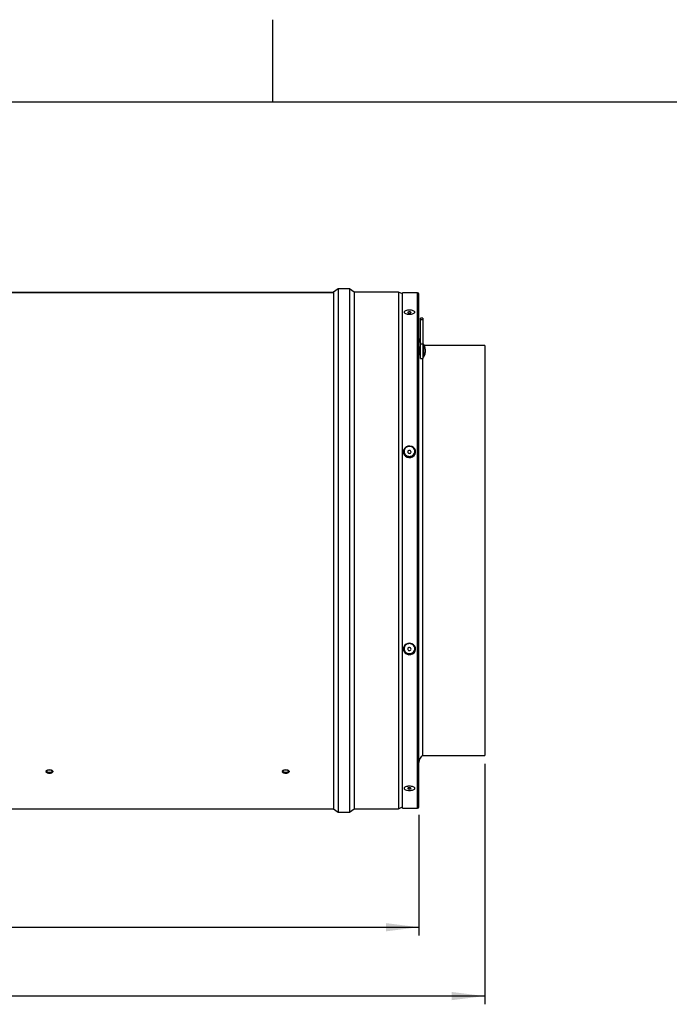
# Model space of a CAD drawing. Extents: x 5 to 297, y -3 to 205.
# Tile 27 of 35: x 118 to 197, y 85 to 205. Entities that reach past the tile are written whole.
import ezdxf

# ---------------------------------------------------------------- set-up
doc = ezdxf.new("R2010")
doc.units = 0
doc.layers.get('0').update_dxf_attribs({"linetype": 'CONTINUOUS'})
doc.styles.add('SLDTEXTSTYLE0', font='TXT', dxfattribs={"width": 0.605})
doc.dimstyles.new('SLDDIMSTYLE0', dxfattribs={"dimtxt": 3.5, "dimasz": 4, "dimexe": 0, "dimexo": 0.0625, "dimgap": 0.875, "dimtad": 1, "dimdec": 0, "dimlfac": 5, "dimrnd": 1e-09, "dimzin": 12, "dimtxsty": 'SLDTEXTSTYLE0', "dimsah": 1, "dimcen": 0.09, "dimazin": 3, "dimtol": 1, "dimtp": 2, "dimtm": 2, "dimtfac": 1, "dimtdec": 0, "dimtofl": 0, "dimtmove": 0, "dimatfit": 3, "dimtolj": 1})

# ---------------------------------------------------------------- blocks, each defined once
blk = doc.blocks.new('_D')
at = {"color": 8, "linetype": 'CONTINUOUS'}
for p, q in [((46.23, 108.43), (46.23, 93.79)), ((166.23, 108.43), (166.23, 93.79)), ((46.23, 94.79), (166.23, 94.79))]:
    blk.add_line(p, q, dxfattribs=at)
for points in [[(46.23, 94.79), (50.23, 94.29), (50.23, 95.29)], [(166.23, 94.79), (162.23, 95.29), (162.23, 94.29)]]:
    blk.add_solid(points, dxfattribs=at)
at = {"color": 8, "linetype": 'CONTINUOUS', "attachment_point": 1, "style": 'SLDTEXTSTYLE0'}
for s, insert, char_height in [('600mm', (95.5, 99.3), 3.5), ('±2', (112.87, 98.3), 2.5)]:
    blk.add_mtext(s, dxfattribs=dict(at, insert=insert, char_height=char_height))
blk = doc.blocks.new('_D_1')
at = {"color": 8, "linetype": 'CONTINUOUS'}
for p, q in [((38.23, 114.81), (38.23, 85.43)), ((174.23, 114.65), (174.23, 85.43)), ((174.23, 86.43), (38.23, 86.43))]:
    blk.add_line(p, q, dxfattribs=at)
for points in [[(38.23, 86.43), (42.23, 85.93), (42.23, 86.93)], [(174.23, 86.43), (170.23, 86.93), (170.23, 85.93)]]:
    blk.add_solid(points, dxfattribs=at)
at = {"color": 8, "linetype": 'CONTINUOUS', "attachment_point": 1, "style": 'SLDTEXTSTYLE0'}
for s, insert, char_height in [('680mm', (95.86, 90.94), 3.5), ('±2', (113.23, 89.94), 2.5)]:
    blk.add_mtext(s, dxfattribs=dict(at, insert=insert, char_height=char_height))

msp = doc.modelspace()

# ---------------------------------------------------------------- linework, layer by layer
at = {"color": 7, "linetype": 'CONTINUOUS'}
for p, q in [((148.5, 195), (148.5, 205)), ((292, 195), (5, 195)), ((156.41, 172.33), (155.85, 171.93)), ((157.81, 172.33), (156.41, 172.33)), ((156.41, 172.33), (156.41, 108.77)), ((158.37, 171.93), (157.81, 172.33)), ((157.81, 172.33), (157.81, 108.77)), ((108.97, 171.93), (155.85, 171.93)), ((108.97, 171.86), (155.85, 171.86)), ((155.85, 171.93), (155.85, 171.86)), ((155.85, 171.86), (155.85, 109.17)), ((155.85, 171.86), (155.85, 171.86)), ((163.77, 171.93), (158.37, 171.93)), ((158.37, 171.93), (158.37, 109.17)), ((164.23, 171.7), (163.77, 171.93)), ((163.77, 171.93), (163.77, 109.17)), ((166.05, 171.85), (164.23, 171.85)), ((164.23, 109.25), (164.23, 171.85)), ((166.23, 109.43), (166.23, 171.67)), ((166.73, 168.76), (166.43, 168.76)), ((166.43, 168.54), (166.43, 168.76)), ((166.73, 168.76), (166.73, 168.54)), ((166.73, 168.54), (166.43, 168.54)), ((166.43, 165.58), (166.43, 168.54)), ((166.73, 168.54), (166.73, 165.58)), ((166.43, 165.22), (166.32, 165.22)), ((166.32, 165.22), (166.32, 165.16)), ((166.32, 165.16), (166.32, 164.38)), ((166.73, 165.58), (166.43, 165.58)), ((166.43, 163.87), (166.43, 165.58)), ((166.79, 165.6), (166.73, 165.6)), ((166.73, 165.58), (166.73, 163.87)), ((166.79, 165.6), (166.79, 165.48)), ((166.79, 165.48), (166.79, 164)), ((174.23, 165.45), (166.88, 165.45)), ((174.23, 165.45), (174.23, 115.65)), ((166.32, 164.38), (166.43, 164.38)), ((166.43, 163.87), (166.73, 163.87)), ((166.71, 115.65), (166.71, 163.87)), ((166.73, 164), (166.79, 164)), ((166.99, 165), (166.99, 164.97)), ((166.99, 164.97), (166.99, 164.6)), ((166.71, 115.65), (174.23, 115.65)), ((56.61, 109.17), (155.85, 109.17)), ((155.85, 109.17), (156.41, 108.77)), ((157.81, 108.77), (158.37, 109.17)), ((158.37, 109.17), (163.77, 109.17)), ((163.77, 109.17), (164.23, 109.4)), ((164.23, 109.25), (166.05, 109.25)), ((156.41, 108.77), (157.81, 108.77))]:
    msp.add_line(p, q, dxfattribs=at)
at = {"color": 8, "linetype": 'CONTINUOUS'}
msp.add_line((166.05, 109.25), (166.05, 171.85), dxfattribs=at)
at = {"color": 7, "linetype": 'CONTINUOUS', "flags": 128}
for points in [[(165.06, 169.37), (165.14, 169.37), (165.21, 169.39), (165.26, 169.41), (165.28, 169.44), (165.27, 169.47), (165.23, 169.49), (165.17, 169.51), (165.1, 169.52), (165.02, 169.52), (164.95, 169.5), (164.9, 169.48), (164.88, 169.45), (164.89, 169.42), (164.93, 169.4), (164.99, 169.38), (165.06, 169.37)], [(166.32, 165.22), (166.25, 165.29), (166.23, 165.3)], [(166.23, 164.3), (166.25, 164.31), (166.32, 164.38)], [(165.02, 151.83), (165.25, 151.84), (165.47, 151.92), (165.65, 152.06), (165.77, 152.25), (165.83, 152.46), (165.81, 152.67), (165.72, 152.87), (165.57, 153.04), (165.37, 153.16), (165.15, 153.21), (164.91, 153.19), (164.69, 153.11), (164.51, 152.97), (164.39, 152.79), (164.33, 152.58), (164.35, 152.36), (164.44, 152.16), (164.59, 151.99), (164.79, 151.88), (165.02, 151.83)], [(165.06, 152.33), (165.14, 152.34), (165.21, 152.38), (165.26, 152.43), (165.28, 152.5), (165.27, 152.57), (165.23, 152.64), (165.17, 152.68), (165.1, 152.7), (165.02, 152.69), (164.95, 152.66), (164.9, 152.6), (164.88, 152.53), (164.89, 152.46), (164.93, 152.4), (164.99, 152.35), (165.06, 152.33)], [(165.02, 127.89), (165.25, 127.9), (165.47, 127.98), (165.65, 128.12), (165.77, 128.31), (165.83, 128.52), (165.81, 128.73), (165.72, 128.94), (165.57, 129.1), (165.37, 129.22), (165.15, 129.27), (164.91, 129.25), (164.69, 129.17), (164.51, 129.03), (164.39, 128.85), (164.33, 128.64), (164.35, 128.42), (164.44, 128.22), (164.59, 128.05), (164.79, 127.94), (165.02, 127.89)], [(165.06, 128.39), (165.14, 128.4), (165.21, 128.44), (165.26, 128.49), (165.28, 128.56), (165.27, 128.63), (165.23, 128.7), (165.17, 128.74), (165.1, 128.76), (165.02, 128.75), (164.95, 128.72), (164.9, 128.66), (164.88, 128.59), (164.89, 128.52), (164.93, 128.46), (164.99, 128.41), (165.06, 128.39)], [(165.06, 111.57), (165.14, 111.58), (165.21, 111.59), (165.26, 111.62), (165.28, 111.64), (165.27, 111.67), (165.23, 111.7), (165.17, 111.72), (165.1, 111.73), (165.02, 111.72), (164.95, 111.71), (164.9, 111.69), (164.88, 111.66), (164.89, 111.63), (164.93, 111.6), (164.99, 111.58), (165.06, 111.57)]]:
    msp.add_lwpolyline(points, dxfattribs=at)
at = {"color": 7, "linetype": 'CONTINUOUS'}
for centre, radius, start, end in [((166.05, 171.67), 0.18, 0, 90), ((167.23, 166.3), 1, 180, 216.8699), ((165.99, 165), 1, 0, 36.8699), ((165.99, 164.6), 1, 323.1301, 0), ((167.23, 114.79), 1, 121.3323, 180), ((121.36, 113.32), 0.572, 47.1392, 133.0034), ((150.06, 113.32), 0.572, 47.1392, 133.0034), ((166.05, 109.43), 0.18, 270, 0)]:
    msp.add_arc(centre, radius, start, end, dxfattribs=at)
for points, knots in [([(165.08, 169.73), (165.17, 169.73), (165.34, 169.72), (165.55, 169.66), (165.7, 169.58), (165.75, 169.49), (165.7, 169.39), (165.55, 169.3), (165.34, 169.24), (165.08, 169.22), (164.82, 169.24), (164.61, 169.3), (164.47, 169.39), (164.41, 169.49), (164.47, 169.58), (164.61, 169.67), (164.79, 169.71), (164.95, 169.73), (165.04, 169.73), (165.08, 169.73)], [0, 0, 0, 0, 0.062343, 0.124798, 0.187362, 0.249969, 0.312532, 0.374996, 0.437489, 0.499991, 0.562336, 0.624706, 0.687233, 0.749857, 0.81248, 0.874999, 0.937379, 0.968915, 1, 1, 1, 1]), ([(165.08, 153.18), (165.17, 153.17), (165.34, 153.15), (165.55, 153.01), (165.7, 152.81), (165.75, 152.58), (165.7, 152.34), (165.55, 152.14), (165.34, 152), (165.08, 151.95), (164.82, 152), (164.61, 152.14), (164.47, 152.34), (164.41, 152.58), (164.47, 152.81), (164.61, 153.02), (164.79, 153.13), (164.95, 153.18), (165.04, 153.18), (165.08, 153.18)], [0, 0, 0, 0, 0.062343, 0.124798, 0.187362, 0.249969, 0.312532, 0.374996, 0.437489, 0.499991, 0.562336, 0.624706, 0.687233, 0.749857, 0.81248, 0.874999, 0.937379, 0.968915, 1, 1, 1, 1]), ([(165.08, 129.23), (165.17, 129.22), (165.34, 129.2), (165.55, 129.06), (165.7, 128.86), (165.75, 128.62), (165.7, 128.38), (165.55, 128.18), (165.34, 128.05), (165.08, 128), (164.82, 128.05), (164.61, 128.18), (164.47, 128.38), (164.41, 128.62), (164.47, 128.86), (164.61, 129.06), (164.79, 129.18), (164.95, 129.23), (165.04, 129.23), (165.08, 129.23)], [0, 0, 0, 0, 0.062343, 0.124798, 0.187362, 0.249969, 0.312532, 0.374996, 0.437489, 0.499991, 0.562336, 0.624706, 0.687233, 0.749857, 0.81248, 0.874999, 0.937379, 0.968915, 1, 1, 1, 1]), ([(121.78, 113.69), (121.78, 113.72), (121.76, 113.77), (121.66, 113.85), (121.53, 113.9), (121.36, 113.91), (121.19, 113.9), (121.06, 113.85), (120.96, 113.77), (120.93, 113.69), (120.96, 113.6), (121.06, 113.53), (121.2, 113.48), (121.36, 113.47), (121.53, 113.48), (121.66, 113.53), (121.76, 113.6), (121.78, 113.66), (121.78, 113.69)], [0, 0, 0, 0, 0.062726, 0.125201, 0.187499, 0.250009, 0.312298, 0.37482, 0.437365, 0.500047, 0.562613, 0.625275, 0.687569, 0.750089, 0.812335, 0.874895, 0.937527, 1, 1, 1, 1]), ([(120.97, 113.76), (120.97, 113.75), (120.98, 113.72), (121.06, 113.67), (121.19, 113.62), (121.36, 113.61), (121.53, 113.62), (121.66, 113.67), (121.74, 113.72), (121.75, 113.75), (121.76, 113.76)], [0, 0, 0, 0, 0.028365, 0.18606, 0.343122, 0.500981, 0.658148, 0.815882, 0.9735, 1, 1, 1, 1]), ([(150.48, 113.69), (150.48, 113.72), (150.46, 113.77), (150.36, 113.85), (150.23, 113.9), (150.06, 113.91), (149.89, 113.9), (149.76, 113.85), (149.66, 113.77), (149.63, 113.69), (149.66, 113.6), (149.76, 113.53), (149.9, 113.48), (150.06, 113.47), (150.23, 113.48), (150.36, 113.53), (150.46, 113.6), (150.48, 113.66), (150.48, 113.69)], [0, 0, 0, 0, 0.0627264, 0.1252013, 0.1874988, 0.2500091, 0.3122982, 0.3748198, 0.437365, 0.5000473, 0.5626129, 0.6252752, 0.6875685, 0.7500886, 0.8123349, 0.8748951, 0.9375269, 1, 1, 1, 1]), ([(149.67, 113.76), (149.67, 113.75), (149.68, 113.72), (149.76, 113.67), (149.89, 113.62), (150.06, 113.61), (150.23, 113.62), (150.36, 113.67), (150.44, 113.72), (150.45, 113.75), (150.46, 113.76)], [0, 0, 0, 0, 0.0283655, 0.18606, 0.3431215, 0.5009805, 0.658148, 0.8158815, 0.9734995, 1, 1, 1, 1]), ([(165.08, 111.91), (165.17, 111.91), (165.34, 111.9), (165.55, 111.84), (165.7, 111.75), (165.75, 111.65), (165.7, 111.55), (165.55, 111.47), (165.34, 111.42), (165.08, 111.4), (164.82, 111.42), (164.61, 111.47), (164.47, 111.55), (164.41, 111.65), (164.47, 111.75), (164.61, 111.84), (164.79, 111.89), (164.95, 111.91), (165.04, 111.91), (165.08, 111.91)], [0, 0, 0, 0, 0.062343, 0.124798, 0.187362, 0.249969, 0.312532, 0.374996, 0.437489, 0.499991, 0.562336, 0.624706, 0.687233, 0.749857, 0.81248, 0.874999, 0.937379, 0.968915, 1, 1, 1, 1])]:
    msp.add_open_spline(points, degree=3, knots=knots, dxfattribs=at)

# ---------------------------------------------------------------- dimensions: what is measured, and where the dimension line sits
at = {"color": 8, "linetype": 'CONTINUOUS'}
for base, p1, p2, picture, middle in [((38.23, 86.43), (174.23, 115.65), (38.23, 115.81), '_D_1', (106.44, 86.43)), ((166.23, 94.79), (46.23, 109.43), (166.23, 109.43), '_D', (106.09, 94.79))]:
    dim = msp.add_linear_dim(base=base, p1=p1, p2=p2, dimstyle='SLDDIMSTYLE0', dxfattribs=at)
    dim.commit()
    dim.dimension.update_dxf_attribs({"geometry": picture, "text_midpoint": middle, "dimtype": 160})

doc.saveas('drawing.dxf')
